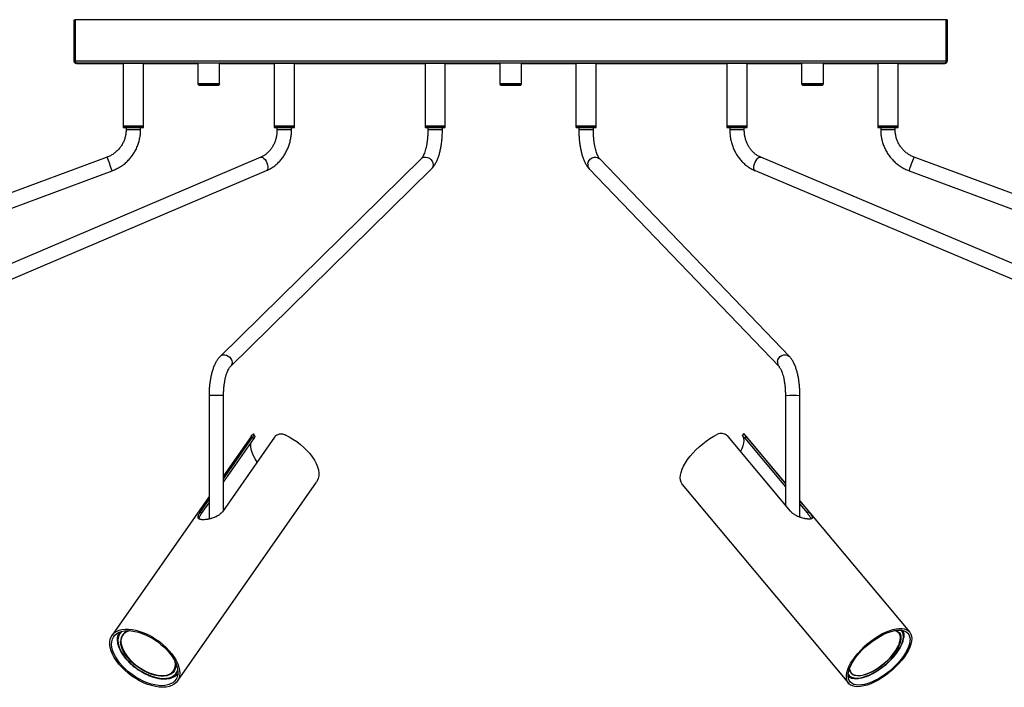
# Model space of a CAD drawing. Header units: millimetres. Extents: x 296 to 1084, y 372 to 670.
# Tile 3 of 9: x 615 to 751, y 395 to 486. Entities that reach past the tile are written whole.
import ezdxf

# ---------------------------------------------------------------- set-up
doc = ezdxf.new("R2010")
doc.units = ezdxf.units.MM

msp = doc.modelspace()

# ---------------------------------------------------------------- linework, layer by layer
at = {"color": 7, "linetype": 'Continuous', "lineweight": 25}
for p, q in [((622.9, 480.8), (622.9, 486.49)), ((622.9, 486.49), (623.06, 486.49)), ((622.9, 486.49), (622.9, 486.48)), ((622.9, 486.48), (622.9, 480.78)), ((623.06, 486.49), (623.06, 480.8)), ((623.06, 486.49), (623.06, 486.49)), ((623.06, 486.49), (623.06, 480.8)), ((743.06, 486.49), (623.06, 486.49)), ((743.06, 480.8), (743.06, 486.49)), ((743.22, 486.49), (743.06, 486.49)), ((743.22, 486.49), (743.22, 480.8)), ((623.06, 480.8), (622.9, 480.8)), ((622.9, 480.8), (622.9, 480.78)), ((623.06, 480.8), (623.06, 480.8)), ((623.06, 480.8), (623.06, 480.8)), ((743.06, 480.8), (623.06, 480.8)), ((742.92, 480.49), (623.21, 480.49)), ((623.21, 480.49), (623.21, 480.48)), ((623.21, 480.48), (629.66, 480.48)), ((629.66, 480.49), (629.66, 471.85)), ((632.46, 471.85), (632.46, 480.49)), ((632.46, 480.48), (639.96, 480.48)), ((639.96, 480.49), (639.96, 477.69)), ((642.96, 477.69), (642.96, 480.49)), ((642.96, 480.48), (650.46, 480.48)), ((650.46, 480.49), (650.46, 471.85)), ((653.26, 471.85), (653.26, 480.49)), ((653.26, 480.48), (671.26, 480.48)), ((671.26, 480.49), (671.26, 471.85)), ((674.06, 471.85), (674.06, 480.49)), ((674.06, 480.48), (681.56, 480.48)), ((681.56, 480.49), (681.56, 477.69)), ((684.56, 477.69), (684.56, 480.49)), ((684.56, 480.48), (692.06, 480.48)), ((692.06, 480.49), (692.06, 471.85)), ((694.86, 471.85), (694.86, 480.49)), ((694.86, 480.48), (712.86, 480.48)), ((712.86, 480.49), (712.86, 471.85)), ((715.66, 471.85), (715.66, 480.49)), ((715.66, 480.48), (723.16, 480.48)), ((723.16, 480.49), (723.16, 477.69)), ((726.16, 477.69), (726.16, 480.49)), ((726.16, 480.48), (733.66, 480.48)), ((733.66, 480.49), (733.66, 471.85)), ((736.46, 471.85), (736.46, 480.49)), ((736.46, 480.48), (742.91, 480.48)), ((742.91, 480.48), (742.92, 480.49)), ((743.06, 480.8), (743.22, 480.8)), ((743.2, 480.68), (743.21, 480.69)), ((629.66, 471.85), (629.66, 471.65)), ((630.06, 471.65), (630.06, 471.32)), ((632.06, 471.32), (632.06, 471.65)), ((632.46, 471.65), (632.46, 471.85)), ((650.46, 471.85), (650.46, 471.65)), ((650.86, 471.65), (650.86, 471.32)), ((652.86, 471.32), (652.86, 471.65)), ((653.26, 471.65), (653.26, 471.85)), ((671.26, 471.85), (671.26, 471.65)), ((671.66, 471.65), (671.66, 471.32)), ((673.66, 471.32), (673.66, 471.65)), ((674.06, 471.65), (674.06, 471.85)), ((692.06, 471.85), (692.06, 471.65)), ((692.46, 471.65), (692.46, 471.32)), ((694.46, 471.32), (694.46, 471.65)), ((694.86, 471.65), (694.86, 471.85)), ((712.86, 471.85), (712.86, 471.65)), ((713.26, 471.65), (713.26, 471.32)), ((715.26, 471.32), (715.26, 471.65)), ((715.66, 471.65), (715.66, 471.85)), ((733.66, 471.85), (733.66, 471.65)), ((734.06, 471.65), (734.06, 471.32)), ((736.06, 471.32), (736.06, 471.65)), ((736.46, 471.65), (736.46, 471.85)), ((627.45, 467.57), (493.97, 417.99)), ((648.63, 467.56), (558.41, 429.18)), ((670.73, 467.35), (643.02, 440.13)), ((721.49, 440.11), (695.34, 467.33)), ((808.62, 429.18), (717.52, 467.56)), ((872.15, 417.99), (738.67, 467.57)), ((494.67, 416.12), (628.15, 465.7)), ((559.2, 427.34), (649.41, 465.72)), ((644.42, 438.71), (672.13, 465.93)), ((693.9, 465.95), (720.05, 438.73)), ((716.74, 465.72), (807.85, 427.33)), ((737.97, 465.7), (871.45, 416.12)), ((641.5, 434.74), (641.5, 417.74)), ((643.5, 418.99), (643.5, 434.74)), ((720.93, 434.74), (720.93, 419.65)), ((722.93, 417.99), (722.93, 434.74)), ((650.51, 429.01), (643.33, 418.75)), ((647.29, 429.11), (643.5, 423.69)), ((643.5, 423.29), (647.5, 429.01)), ((647.29, 429.11), (647.46, 429.32)), ((647.65, 428.77), (647.5, 429.01)), ((647.82, 429.17), (647.67, 429.42)), ((721.62, 418.83), (713.03, 429.1)), ((715.19, 429.52), (715, 429.27)), ((720.93, 422.67), (715.2, 429.52)), ((715.5, 429.09), (715.32, 428.86)), ((715.32, 428.86), (720.93, 422.16)), ((715.5, 429.09), (720.93, 422.6)), ((643.5, 422.84), (647.65, 428.77)), ((637.14, 395.43), (656.3, 422.8)), ((706.71, 422.52), (729.62, 395.14)), ((641.5, 420.84), (628.13, 401.74)), ((640.32, 418.74), (641.5, 420.43)), ((640.46, 418.51), (641.5, 419.99)), ((738.06, 402.2), (722.93, 420.28)), ((722.93, 420.21), (724.09, 418.83)), ((722.93, 419.77), (723.91, 418.59)), ((640.32, 418.74), (640.46, 418.51)), ((724.09, 418.83), (723.91, 418.59)), ((629.7, 401.9), (629.6, 401.77)), ((629.74, 401.96), (629.7, 401.9)), ((736.03, 402.38), (735.98, 402.39)), ((736.54, 402.06), (736.43, 402.2)), ((636.61, 396.86), (636.71, 397)), ((729.84, 396.74), (729.87, 396.71)), ((729.87, 396.71), (729.98, 396.57))]:
    msp.add_line(p, q, dxfattribs=at)
at = {"color": 7, "linetype": 'Continuous', "lineweight": 25, "flags": 128}
for points in [[(642.96, 480.49), (642.94, 480.49), (642.85, 480.49), (642.7, 480.49), (642.49, 480.49), (642.23, 480.49), (641.94, 480.49), (641.62, 480.49), (641.3, 480.49), (640.98, 480.49), (640.69, 480.49), (640.43, 480.49), (640.22, 480.49), (640.07, 480.49), (639.98, 480.49), (639.96, 480.49)], [(684.56, 480.49), (684.54, 480.49), (684.45, 480.49), (684.3, 480.49), (684.09, 480.49), (683.83, 480.49), (683.54, 480.49), (683.22, 480.49), (682.9, 480.49), (682.58, 480.49), (682.29, 480.49), (682.03, 480.49), (681.82, 480.49), (681.67, 480.49), (681.58, 480.49), (681.56, 480.49)], [(726.16, 480.49), (726.14, 480.49), (726.05, 480.49), (725.9, 480.49), (725.69, 480.49), (725.43, 480.49), (725.14, 480.49), (724.82, 480.49), (724.5, 480.49), (724.18, 480.49), (723.89, 480.49), (723.63, 480.49), (723.42, 480.49), (723.27, 480.49), (723.18, 480.49), (723.16, 480.49)], [(640.3, 477.49), (640.42, 477.49), (640.63, 477.48), (640.88, 477.48), (641.16, 477.48), (641.46, 477.48)], [(681.9, 477.49), (682.02, 477.49), (682.23, 477.48), (682.48, 477.48), (682.76, 477.48), (683.06, 477.48)], [(723.5, 477.49), (723.62, 477.49), (723.83, 477.48), (724.08, 477.48), (724.36, 477.48), (724.66, 477.48)], [(630.06, 471.64), (629.97, 471.64), (629.8, 471.64), (629.7, 471.65), (629.66, 471.65), (629.7, 471.65), (629.8, 471.65), (629.97, 471.65), (630.19, 471.65), (630.45, 471.65), (630.75, 471.65), (631.06, 471.65), (631.37, 471.65), (631.67, 471.65), (631.93, 471.65), (632.16, 471.65), (632.32, 471.65), (632.43, 471.65), (632.46, 471.65), (632.43, 471.65), (632.32, 471.64), (632.16, 471.64), (632.06, 471.64)], [(650.86, 471.64), (650.71, 471.64), (650.56, 471.65), (650.48, 471.65), (650.46, 471.65), (650.52, 471.65), (650.64, 471.65), (650.82, 471.65), (651.06, 471.65), (651.33, 471.65), (651.64, 471.65), (651.95, 471.65), (652.26, 471.65), (652.55, 471.65), (652.8, 471.65), (653.01, 471.65), (653.16, 471.65), (653.24, 471.65), (653.26, 471.65), (653.2, 471.65), (653.08, 471.64), (652.9, 471.64), (652.86, 471.64)], [(671.36, 471.65), (671.28, 471.65), (671.26, 471.65), (671.32, 471.65), (671.44, 471.65), (671.62, 471.65), (671.86, 471.65), (672.13, 471.65), (672.44, 471.65), (672.75, 471.65), (673.06, 471.65), (673.35, 471.65), (673.6, 471.65), (673.81, 471.65), (673.96, 471.65), (674.04, 471.65), (674.06, 471.65), (674, 471.65), (673.88, 471.64), (673.7, 471.64), (673.66, 471.64)], [(671.66, 471.64), (671.51, 471.64), (671.36, 471.65)], [(692.06, 471.85), (692.07, 471.85), (692.15, 471.85)], [(692.46, 471.64), (692.44, 471.64), (692.26, 471.64), (692.13, 471.65), (692.07, 471.65), (692.07, 471.65), (692.15, 471.65)], [(692.15, 471.85), (692.3, 471.85), (692.5, 471.85), (692.75, 471.85), (693.04, 471.85), (693.34, 471.85), (693.66, 471.85), (693.96, 471.85), (694.24, 471.85), (694.48, 471.85), (694.67, 471.85), (694.79, 471.85), (694.86, 471.85), (694.86, 471.85)], [(692.15, 471.65), (692.3, 471.65), (692.5, 471.65), (692.75, 471.65), (693.04, 471.65), (693.34, 471.65), (693.66, 471.65), (693.96, 471.65), (694.24, 471.65), (694.48, 471.65), (694.67, 471.65), (694.79, 471.65), (694.86, 471.65), (694.85, 471.65), (694.77, 471.65), (694.63, 471.64), (694.46, 471.64)], [(692.46, 471.65), (692.47, 471.65), (692.53, 471.65)], [(713.26, 471.64), (713.21, 471.64), (713.03, 471.64), (712.91, 471.65), (712.86, 471.65), (712.88, 471.65), (712.97, 471.65), (713.13, 471.65), (713.34, 471.65), (713.6, 471.65)], [(713.6, 471.65), (713.89, 471.65), (714.2, 471.65), (714.51, 471.65), (714.81, 471.65), (715.08, 471.65), (715.32, 471.65), (715.49, 471.65), (715.61, 471.65), (715.66, 471.65), (715.64, 471.65), (715.55, 471.64), (715.39, 471.64), (715.26, 471.64)], [(734.06, 471.64), (733.97, 471.64), (733.8, 471.64), (733.7, 471.65), (733.66, 471.65), (733.7, 471.65), (733.8, 471.65), (733.97, 471.65), (734.19, 471.65), (734.45, 471.65), (734.75, 471.65), (735.06, 471.65)], [(735.06, 471.65), (735.37, 471.65), (735.67, 471.65), (735.93, 471.65), (736.16, 471.65), (736.32, 471.65), (736.43, 471.65), (736.46, 471.65), (736.43, 471.65), (736.32, 471.64), (736.16, 471.64), (736.06, 471.64)], [(651.98, 429.32), (652.52, 429.05), (653.06, 428.74), (653.58, 428.4), (654.08, 428.02), (654.55, 427.61), (654.98, 427.19), (655.38, 426.75), (655.72, 426.29), (656.01, 425.84), (656.25, 425.38), (656.44, 424.93), (656.56, 424.5), (656.62, 424.08), (656.61, 423.69), (656.55, 423.33), (656.42, 423), (656.3, 422.8)], [(706.71, 422.52), (706.68, 422.55), (706.54, 422.8), (706.45, 423.09), (706.42, 423.42), (706.45, 423.78), (706.54, 424.17), (706.68, 424.59), (706.88, 425.02), (707.14, 425.47), (707.44, 425.92), (707.78, 426.38), (708.17, 426.83), (708.6, 427.27), (709.05, 427.7), (709.53, 428.1), (710.02, 428.48), (710.53, 428.83), (711.05, 429.14), (711.56, 429.41)], [(715.07, 429.14), (715.16, 428.86), (715.19, 428.54), (715.17, 428.19), (715.08, 427.81), (714.94, 427.41), (714.76, 427.02)], [(648.12, 425.59), (647.84, 426.01), (647.6, 426.46), (647.42, 426.89), (647.3, 427.32), (647.24, 427.72), (647.24, 428.11), (647.25, 428.21)], [(635.11, 394.58), (634.62, 394.6), (634.11, 394.68), (633.58, 394.81), (633.03, 394.98), (632.48, 395.21), (631.93, 395.48), (631.39, 395.79), (630.87, 396.13), (630.37, 396.51), (629.9, 396.92), (629.46, 397.34), (629.07, 397.78), (628.72, 398.24), (628.42, 398.7), (628.18, 399.15), (628, 399.6), (627.87, 400.04), (627.81, 400.45), (627.82, 400.85), (627.88, 401.21), (628.01, 401.54), (628.19, 401.83), (628.44, 402.08), (628.74, 402.28), (629.09, 402.43), (629.49, 402.54), (629.92, 402.59), (630.4, 402.59), (630.9, 402.54), (631.42, 402.44), (631.97, 402.28), (632.51, 402.08), (633.07, 401.83), (633.61, 401.55), (634.14, 401.22), (634.66, 400.86), (635.14, 400.46), (635.6, 400.05), (636.01, 399.61), (636.38, 399.16), (636.71, 398.71), (636.98, 398.25), (637.19, 397.8), (637.34, 397.35), (637.43, 396.93), (637.46, 396.52), (637.43, 396.14), (637.33, 395.8), (637.18, 395.49), (636.96, 395.22), (636.69, 394.99), (636.36, 394.81), (635.99, 394.68), (635.57, 394.6), (635.11, 394.58)], [(634.98, 394.79), (634.51, 394.82), (634.01, 394.9), (633.5, 395.02), (632.97, 395.2), (632.44, 395.42), (631.91, 395.68), (631.39, 395.98), (630.89, 396.32), (630.41, 396.69), (629.97, 397.08), (629.55, 397.49), (629.18, 397.92), (628.86, 398.36), (628.59, 398.8), (628.37, 399.24), (628.21, 399.67), (628.11, 400.08), (628.07, 400.48), (628.09, 400.85), (628.18, 401.18), (628.32, 401.49), (628.52, 401.75), (628.78, 401.97), (629.09, 402.15), (629.45, 402.27), (629.85, 402.35), (630.29, 402.38), (630.76, 402.35), (631.26, 402.28), (631.77, 402.15), (632.3, 401.98), (632.83, 401.76), (633.36, 401.49), (633.88, 401.19), (634.38, 400.86), (634.86, 400.49), (635.3, 400.09), (635.72, 399.68), (636.09, 399.25), (636.41, 398.81), (636.68, 398.37), (636.9, 397.93), (637.06, 397.5), (637.16, 397.09), (637.2, 396.7), (637.18, 396.33), (637.09, 395.99), (636.95, 395.69), (636.75, 395.42), (636.49, 395.2), (636.18, 395.03), (635.82, 394.9), (635.42, 394.82), (634.98, 394.79)], [(630.58, 402.37), (630.58, 402.37), (630.24, 402.26), (629.96, 402.11), (629.72, 401.91), (629.54, 401.67), (629.42, 401.39), (629.36, 401.07), (629.36, 400.73), (629.42, 400.36), (629.55, 399.98), (629.73, 399.58), (629.96, 399.18), (630.25, 398.79), (630.59, 398.4), (630.96, 398.02), (631.38, 397.67), (631.82, 397.35), (632.28, 397.05), (632.75, 396.8), (633.23, 396.58), (633.71, 396.41), (634.18, 396.29), (634.63, 396.22), (635.06, 396.19), (635.45, 396.22), (635.81, 396.3), (636.12, 396.43), (636.38, 396.61), (636.59, 396.83), (636.74, 397.09), (636.83, 397.39), (636.86, 397.72), (636.86, 397.72)], [(730.88, 394.66), (730.51, 394.68), (730.18, 394.76), (729.91, 394.89), (729.68, 395.07), (729.51, 395.3), (729.39, 395.57), (729.33, 395.88), (729.34, 396.22), (729.4, 396.6), (729.51, 397.01), (729.69, 397.43), (729.92, 397.88), (730.2, 398.33), (730.52, 398.79), (730.89, 399.24), (731.3, 399.69), (731.74, 400.13), (732.21, 400.54), (732.7, 400.94), (733.21, 401.3), (733.72, 401.63), (734.23, 401.92), (734.74, 402.16), (735.24, 402.36), (735.72, 402.52), (736.18, 402.62), (736.6, 402.67), (736.99, 402.67), (737.33, 402.62), (737.64, 402.51), (737.89, 402.36), (738.09, 402.16), (738.23, 401.91), (738.32, 401.62), (738.35, 401.29), (738.31, 400.93), (738.23, 400.53), (738.08, 400.12), (737.88, 399.68), (737.62, 399.23), (737.32, 398.78), (736.97, 398.32), (736.58, 397.87), (736.16, 397.42), (735.7, 397), (735.22, 396.59), (734.72, 396.21), (734.21, 395.87), (733.7, 395.56), (733.18, 395.29), (732.68, 395.07), (732.19, 394.89), (731.72, 394.76), (731.28, 394.68), (730.88, 394.66)], [(731.04, 394.88), (730.68, 394.9), (730.37, 394.98), (730.11, 395.11), (729.89, 395.28), (729.73, 395.5), (729.63, 395.77), (729.58, 396.07), (729.59, 396.41), (729.65, 396.78), (729.78, 397.17), (729.95, 397.59), (730.19, 398.01), (730.47, 398.45), (730.79, 398.89), (731.16, 399.33), (731.56, 399.76), (731.99, 400.17), (732.45, 400.57), (732.93, 400.94), (733.42, 401.27), (733.92, 401.58), (734.41, 401.84), (734.9, 402.06), (735.37, 402.23), (735.82, 402.36), (736.24, 402.43), (736.64, 402.46), (736.99, 402.43), (737.3, 402.36), (737.57, 402.23), (737.78, 402.05), (737.94, 401.83), (738.05, 401.57), (738.1, 401.27), (738.09, 400.93), (738.02, 400.56), (737.9, 400.16), (737.72, 399.75), (737.49, 399.32), (737.21, 398.88), (736.88, 398.44), (736.52, 398), (736.11, 397.58), (735.68, 397.16), (735.22, 396.77), (734.74, 396.4), (734.25, 396.06), (733.76, 395.76), (733.26, 395.5), (732.78, 395.28), (732.31, 395.1), (731.85, 394.98), (731.43, 394.9), (731.04, 394.88)], [(729.76, 397.13), (729.77, 397.08), (729.83, 396.82), (729.95, 396.61), (730.13, 396.43), (730.36, 396.3), (730.64, 396.23), (730.95, 396.2), (731.31, 396.22), (731.7, 396.3), (732.11, 396.43), (732.55, 396.6), (732.99, 396.81), (733.44, 397.07), (733.89, 397.37), (734.32, 397.7), (734.74, 398.05), (735.14, 398.42), (735.5, 398.81), (735.83, 399.21), (736.11, 399.61), (736.35, 400.01), (736.54, 400.39), (736.67, 400.75), (736.75, 401.1), (736.77, 401.41), (736.73, 401.69), (736.63, 401.93), (736.48, 402.12), (736.28, 402.28), (736.03, 402.38), (736.03, 402.38)], [(736.09, 402.41), (736.24, 402.36), (736.47, 402.23), (736.65, 402.06), (736.78, 401.84), (736.84, 401.57), (736.85, 401.27), (736.8, 400.94), (736.7, 400.58), (736.53, 400.2), (736.32, 399.8), (736.05, 399.4), (735.74, 399), (735.39, 398.6), (735.01, 398.21), (734.59, 397.84), (734.16, 397.49), (733.71, 397.18), (733.26, 396.89), (732.8, 396.65), (732.36, 396.46), (731.93, 396.3), (731.52, 396.2), (731.14, 396.15), (730.8, 396.15), (730.5, 396.21), (730.5, 396.21)], [(736.43, 402.2), (736.37, 402.26), (736.26, 402.36)], [(636.89, 397.96), (636.9, 397.82), (636.91, 397.48), (636.84, 397.16), (636.72, 396.87), (636.54, 396.63), (636.3, 396.43), (636.01, 396.27), (635.67, 396.16), (635.29, 396.11), (634.87, 396.1), (634.43, 396.15), (633.96, 396.25), (633.48, 396.4), (632.99, 396.59), (632.51, 396.83), (632.03, 397.11), (631.57, 397.43), (631.14, 397.77), (630.74, 398.14), (630.38, 398.53), (630.06, 398.93), (629.79, 399.33), (629.58, 399.74), (629.43, 400.13), (629.33, 400.51), (629.3, 400.87), (629.3, 400.87)], [(636.86, 397.72), (636.83, 398.08), (636.83, 398.09)], [(636.71, 397), (636.84, 397.23), (636.9, 397.4)]]:
    msp.add_lwpolyline(points, dxfattribs=at)
at = {"color": 8, "linetype": 'Continuous', "lineweight": 25, "flags": 128}
for points in [[(639.96, 477.69), (639.98, 477.69), (640.07, 477.69), (640.22, 477.69), (640.43, 477.69), (640.69, 477.69), (640.98, 477.69), (641.3, 477.69), (641.62, 477.69), (641.94, 477.69), (642.23, 477.69), (642.49, 477.69), (642.7, 477.69), (642.85, 477.69), (642.94, 477.69), (642.96, 477.69)], [(681.56, 477.69), (681.58, 477.69), (681.67, 477.69), (681.82, 477.69), (682.03, 477.69), (682.29, 477.69), (682.58, 477.69), (682.9, 477.69), (683.22, 477.69), (683.54, 477.69), (683.83, 477.69), (684.09, 477.69), (684.3, 477.69), (684.45, 477.69), (684.54, 477.69), (684.56, 477.69)], [(723.16, 477.69), (723.18, 477.69), (723.27, 477.69), (723.42, 477.69), (723.63, 477.69), (723.89, 477.69), (724.18, 477.69), (724.5, 477.69), (724.82, 477.69), (725.14, 477.69), (725.43, 477.69), (725.69, 477.69), (725.9, 477.69), (726.05, 477.69), (726.14, 477.69), (726.16, 477.69)], [(641.46, 477.48), (641.76, 477.48), (641.95, 477.48)], [(642.68, 477.49), (642.74, 477.49), (642.76, 477.49)], [(683.06, 477.48), (683.36, 477.48), (683.55, 477.48)], [(684.28, 477.49), (684.34, 477.49), (684.36, 477.49)], [(724.66, 477.48), (724.96, 477.48), (725.15, 477.48)], [(725.88, 477.49), (725.94, 477.49), (725.96, 477.49)], [(692.46, 471.32), (692.47, 471.32), (692.53, 471.32)], [(648.63, 467.56), (648.75, 467.57), (648.9, 467.52), (649.05, 467.4), (649.21, 467.23), (649.35, 467.01), (649.46, 466.77), (649.55, 466.51), (649.59, 466.26), (649.59, 466.05), (649.55, 465.87), (649.47, 465.75), (649.41, 465.72)], [(670.73, 467.35), (670.89, 467.47), (671.12, 467.56), (671.36, 467.57), (671.62, 467.52), (671.86, 467.41), (672.07, 467.23), (672.23, 467.01), (672.33, 466.77), (672.37, 466.51), (672.33, 466.27), (672.23, 466.05), (672.13, 465.93)], [(693.69, 466.64), (693.75, 466.89), (693.89, 467.13), (694.07, 467.32), (694.3, 467.47), (694.55, 467.56), (694.81, 467.57), (695.05, 467.52), (695.26, 467.4), (695.34, 467.33)], [(716.66, 466.64), (716.76, 466.89), (716.88, 467.13), (717.03, 467.32), (717.18, 467.47), (717.33, 467.56), (717.47, 467.57), (717.52, 467.56)], [(738.32, 466.64), (738.41, 466.89), (738.5, 467.12), (738.58, 467.32), (738.63, 467.47), (738.66, 467.55), (738.67, 467.57)], [(716.74, 465.72), (716.73, 465.72), (716.64, 465.81), (716.58, 465.95), (716.57, 466.15), (716.59, 466.39), (716.66, 466.64)], [(737.97, 465.7), (737.98, 465.72), (738.01, 465.8), (738.07, 465.95), (738.14, 466.15), (738.23, 466.38), (738.32, 466.64)], [(643.02, 440.13), (643.18, 440.25), (643.41, 440.34), (643.66, 440.35), (643.91, 440.3), (644.15, 440.19), (644.36, 440.01), (644.52, 439.79), (644.62, 439.55), (644.66, 439.29), (644.63, 439.05), (644.53, 438.83), (644.42, 438.71)], [(719.83, 439.42), (719.9, 439.67), (720.03, 439.91), (720.22, 440.11), (720.45, 440.25), (720.7, 440.34), (720.96, 440.36), (721.2, 440.3), (721.41, 440.19), (721.49, 440.11)], [(720.93, 434.74), (720.93, 434.74), (720.99, 434.74)], [(730.23, 395.91), (730.54, 395.85), (730.9, 395.85), (731.3, 395.9), (731.72, 396), (732.17, 396.15), (732.64, 396.34), (733.12, 396.59), (733.6, 396.87), (734.07, 397.19), (734.53, 397.55), (734.98, 397.93), (735.4, 398.33), (735.79, 398.74), (736.14, 399.17), (736.44, 399.59), (736.7, 400.01), (736.91, 400.43), (737.06, 400.82), (737.16, 401.19), (737.2, 401.53), (737.17, 401.84), (737.09, 402.11), (736.96, 402.34), (736.85, 402.45)], [(628.94, 401.03), (628.97, 400.65), (629.07, 400.25), (629.22, 399.83), (629.44, 399.41), (629.71, 398.98), (630.03, 398.56), (630.4, 398.15), (630.81, 397.75), (631.26, 397.38), (631.73, 397.04), (632.22, 396.73), (632.73, 396.46), (633.24, 396.23), (633.75, 396.05), (634.26, 395.91), (634.74, 395.83), (635.2, 395.8), (635.63, 395.82), (636.02, 395.89), (636.36, 396.02), (636.66, 396.19), (636.9, 396.41), (637.08, 396.67), (637.19, 396.91)]]:
    msp.add_lwpolyline(points, dxfattribs=at)
at = {"color": 7, "linetype": 'Continuous', "lineweight": 25}
for centre, radius, start, end in [((631.06, -4.65), 485.13, 89.8346, 90.1653), ((651.86, -4.65), 485.13, 89.8346, 90.1653), ((672.66, -4.65), 485.13, 89.8346, 90.1653), ((693.46, -4.65), 485.13, 89.8346, 90.1653), ((714.26, -4.65), 485.13, 89.8346, 90.1653), ((735.06, -4.65), 485.13, 89.8346, 90.1653), ((641.46, 39.82), 437.67, 89.8294, 90.1698), ((683.06, 39.82), 437.67, 89.8294, 90.1698), ((724.66, 39.82), 437.67, 89.8294, 90.1698), ((631.06, -13.16), 485, 89.8346, 90.1654), ((631.06, -12.39), 484.24, 89.8343, 90.1657), ((631.06, 141.09), 330.55, 89.8267, 90.1733), ((651.86, -12.19), 484.04, 89.8343, 90.1657), ((651.86, -12.39), 484.24, 89.8343, 90.1657), ((651.86, 140.56), 331.09, 89.8269, 90.1731), ((672.66, -12.22), 484.07, 89.8343, 90.1657), ((672.66, -12.39), 484.24, 89.8343, 90.1657), ((672.66, 107.38), 364.27, 89.8427, 90.1573), ((693.46, -12.39), 484.24, 89.8343, 90.1657), ((693.42, 96.23), 375.41, 89.841, 90.1362), ((713.48, 333.58), 138.27, 89.9512, 90.2562), ((714.26, -12.39), 484.24, 89.8343, 90.1657), ((713.69, 379.36), 92.29, 89.9405, 90.2669), ((714.32, -0.2), 472.05, 89.8378, 90.0883), ((714.3, 117.32), 354.33, 89.8438, 90.0822), ((734.66, 195.71), 276.14, 89.9166, 90.2072), ((735.06, -12.39), 484.24, 89.8343, 90.1657), ((734.8, 250.29), 221.36, 89.9324, 90.1914), ((735.46, 196.21), 275.64, 89.7926, 90.0835), ((735.32, 250.64), 221.01, 89.8085, 90.0676), ((630.8, 400.89), 1.5, 98.0157, 180.4488), ((730.73, 397.16), 0.98, 182.9603, 256.0526)]:
    msp.add_arc(centre, radius, start, end, dxfattribs=at)
at = {"color": 8, "linetype": 'Continuous', "lineweight": 25}
for centre, radius, start, end in [((640.3, 492.75), 15.26, 269.4739, 269.9967), ((681.9, 492.75), 15.26, 269.4739, 269.9967), ((723.5, 492.75), 15.26, 269.4739, 269.9967), ((631.06, 140.79), 330.53, 89.8266, 90.1733), ((651.86, 140.03), 331.29, 89.827, 90.1729), ((672.66, 106.92), 364.4, 89.8427, 90.1572), ((693.42, 95.56), 375.76, 89.8411, 90.1361), ((713.69, 379.03), 92.3, 89.9405, 90.2669), ((714.3, 116.6), 354.72, 89.844, 90.0821), ((734.8, 249.77), 221.55, 89.9325, 90.1912), ((735.32, 250.47), 220.86, 89.8084, 90.0677), ((184.58, 302.01), 472.81, 20.2552, 20.4976), ((694.5, 466.51), 0.824, 171.0023, 223.2198), ((720.65, 439.29), 0.824, 171.0026, 223.2024), ((642.5, 70.47), 364.27, 89.8427, 90.1573), ((721.89, 59.32), 375.41, 89.841, 90.1362), ((630.49, 401.09), 1.56, 129.6325, 182.2254), ((730.48, 396.96), 1.08, 213.3224, 256.3129)]:
    msp.add_arc(centre, radius, start, end, dxfattribs=at)
at = {"color": 7, "linetype": 'Continuous', "lineweight": 25}
for points, knots in [([(622.9, 480.8), (622.91, 480.77), (622.92, 480.69), (622.97, 480.6), (623.06, 480.53), (623.14, 480.5), (623.2, 480.5), (623.21, 480.49)], [0, 0, 0, 0, 0.224501, 0.449036, 0.673571, 0.898106, 1, 1, 1, 1]), ([(623.21, 480.48), (623.17, 480.48), (623.1, 480.49), (623, 480.55), (622.93, 480.63), (622.9, 480.72), (622.9, 480.77), (622.9, 480.78)], [0, 0, 0, 0, 0.2245013, 0.4490361, 0.673571, 0.8981058, 1, 1, 1, 1]), ([(623.21, 480.49), (623.21, 480.5), (623.2, 480.5), (623.18, 480.51), (623.16, 480.54), (623.15, 480.57), (623.13, 480.61), (623.11, 480.65), (623.1, 480.7), (623.08, 480.74), (623.07, 480.78), (623.07, 480.79), (623.06, 480.8)], [0, 0, 0, 0, 0.110679, 0.224566, 0.335261, 0.449165, 0.55986, 0.673765, 0.78446, 0.898365, 0.949034, 1, 1, 1, 1]), ([(623.06, 480.8), (623.07, 480.78), (623.07, 480.75), (623.08, 480.73), (623.09, 480.73)], [0, 0, 0, 0, 0.789432, 1, 1, 1, 1]), ([(743.2, 480.68), (743.18, 480.64), (743.15, 480.58), (743.06, 480.51), (742.98, 480.48), (742.93, 480.48), (742.91, 480.48)], [0, 0, 0, 0, 0.286359, 0.57719, 0.868021, 1, 1, 1, 1]), ([(743.06, 480.8), (743.06, 480.78), (743.05, 480.75), (743.03, 480.7), (743.02, 480.65), (743, 480.6), (742.98, 480.56), (742.97, 480.53), (742.95, 480.51), (742.94, 480.5), (742.92, 480.5), (742.92, 480.49), (742.92, 480.49)], [0, 0, 0, 0, 0.110679, 0.224566, 0.335261, 0.449165, 0.55986, 0.673765, 0.78446, 0.898365, 0.949034, 1, 1, 1, 1]), ([(742.92, 480.49), (742.95, 480.5), (743.03, 480.51), (743.12, 480.56), (743.19, 480.65), (743.22, 480.73), (743.22, 480.79), (743.22, 480.8)], [0, 0, 0, 0, 0.2245013, 0.4490361, 0.673571, 0.8981058, 1, 1, 1, 1]), ([(639.96, 477.69), (639.96, 477.69), (639.96, 477.66), (639.97, 477.61), (640, 477.56), (640.04, 477.53), (640.07, 477.51), (640.1, 477.49), (640.13, 477.49), (640.14, 477.49), (640.15, 477.49), (640.15, 477.49), (640.16, 477.49), (640.16, 477.49), (640.18, 477.49), (640.21, 477.49), (640.28, 477.49), (640.31, 477.49)], [0, 0, 0, 0, 0.0055566, 0.0882606, 0.1532149, 0.2074775, 0.2532171, 0.2905289, 0.3185846, 0.3326426, 0.341453, 0.3501358, 0.3636615, 0.3934775, 0.5085795, 0.8150931, 1, 1, 1, 1]), ([(641.46, 477.48), (641.51, 477.48), (641.66, 477.48), (641.9, 477.48), (642.16, 477.48), (642.38, 477.48), (642.56, 477.49), (642.69, 477.49), (642.75, 477.49), (642.76, 477.49), (642.77, 477.49), (642.77, 477.49), (642.78, 477.49), (642.8, 477.49), (642.83, 477.5), (642.87, 477.51), (642.91, 477.55), (642.95, 477.61), (642.97, 477.66), (642.96, 477.69), (642.96, 477.69)], [0, 0, 0, 0, 0.064421, 0.187541, 0.310844, 0.434155, 0.557482, 0.680851, 0.804397, 0.848011, 0.861526, 0.866615, 0.87053, 0.875373, 0.889965, 0.910757, 0.935901, 0.964581, 0.99543, 1, 1, 1, 1]), ([(681.56, 477.69), (681.56, 477.69), (681.56, 477.66), (681.57, 477.61), (681.6, 477.56), (681.64, 477.53), (681.67, 477.51), (681.7, 477.49), (681.73, 477.49), (681.74, 477.49), (681.75, 477.49), (681.75, 477.49), (681.76, 477.49), (681.76, 477.49), (681.78, 477.49), (681.81, 477.49), (681.88, 477.49), (681.91, 477.49)], [0, 0, 0, 0, 0.005557, 0.088261, 0.153215, 0.207477, 0.253217, 0.290529, 0.318585, 0.332643, 0.341453, 0.350136, 0.363662, 0.393478, 0.508579, 0.815093, 1, 1, 1, 1]), ([(683.06, 477.48), (683.11, 477.48), (683.26, 477.48), (683.5, 477.48), (683.76, 477.48), (683.98, 477.48), (684.16, 477.49), (684.29, 477.49), (684.35, 477.49), (684.36, 477.49), (684.37, 477.49), (684.37, 477.49), (684.38, 477.49), (684.4, 477.49), (684.43, 477.5), (684.47, 477.51), (684.51, 477.55), (684.55, 477.61), (684.56, 477.66), (684.56, 477.69), (684.56, 477.69)], [0, 0, 0, 0, 0.064421, 0.187541, 0.310844, 0.434155, 0.557482, 0.680851, 0.804397, 0.848011, 0.861526, 0.866615, 0.87053, 0.875373, 0.889965, 0.910757, 0.935901, 0.964581, 0.99543, 1, 1, 1, 1]), ([(723.16, 477.69), (723.16, 477.69), (723.16, 477.66), (723.17, 477.61), (723.2, 477.56), (723.24, 477.53), (723.27, 477.51), (723.3, 477.49), (723.33, 477.49), (723.34, 477.49), (723.35, 477.49), (723.35, 477.49), (723.36, 477.49), (723.36, 477.49), (723.38, 477.49), (723.41, 477.49), (723.48, 477.49), (723.51, 477.49)], [0, 0, 0, 0, 0.005557, 0.088261, 0.153215, 0.207477, 0.253217, 0.290529, 0.318585, 0.332643, 0.341453, 0.350136, 0.363662, 0.393478, 0.508579, 0.815093, 1, 1, 1, 1]), ([(724.66, 477.48), (724.71, 477.48), (724.86, 477.48), (725.1, 477.48), (725.36, 477.48), (725.58, 477.48), (725.76, 477.49), (725.89, 477.49), (725.95, 477.49), (725.96, 477.49), (725.97, 477.49), (725.97, 477.49), (725.98, 477.49), (726, 477.49), (726.03, 477.5), (726.07, 477.51), (726.11, 477.55), (726.15, 477.61), (726.16, 477.66), (726.16, 477.69), (726.16, 477.69)], [0, 0, 0, 0, 0.064421, 0.187541, 0.310844, 0.434155, 0.557482, 0.680851, 0.804397, 0.848011, 0.861526, 0.866615, 0.87053, 0.875373, 0.889965, 0.910757, 0.935901, 0.964581, 0.99543, 1, 1, 1, 1]), ([(630.06, 471.32), (630.06, 471.24), (630.06, 471), (630, 470.59), (629.88, 470.1), (629.7, 469.63), (629.45, 469.19), (629.16, 468.78), (628.82, 468.41), (628.43, 468.09), (628.01, 467.82), (627.68, 467.66), (627.49, 467.59), (627.45, 467.57)], [0, 0, 0, 0, 0.048623, 0.152054, 0.255539, 0.359023, 0.462507, 0.565992, 0.669476, 0.77296, 0.876445, 0.974516, 1, 1, 1, 1]), ([(628.15, 465.7), (628.26, 465.74), (628.56, 465.86), (629.03, 466.1), (629.55, 466.43), (630.04, 466.81), (630.48, 467.25), (630.87, 467.72), (631.22, 468.23), (631.51, 468.78), (631.74, 469.35), (631.91, 469.94), (632.02, 470.55), (632.06, 471.01), (632.06, 471.27), (632.06, 471.32)], [0, 0, 0, 0, 0.048613, 0.133067, 0.217545, 0.302023, 0.386501, 0.470979, 0.555457, 0.639935, 0.724413, 0.808891, 0.893369, 0.977847, 1, 1, 1, 1]), ([(650.86, 471.32), (650.86, 471.24), (650.86, 470.99), (650.81, 470.58), (650.71, 470.1), (650.56, 469.64), (650.36, 469.2), (650.12, 468.8), (649.84, 468.44), (649.52, 468.12), (649.18, 467.85), (648.87, 467.67), (648.69, 467.58), (648.63, 467.56)], [0, 0, 0, 0, 0.048998, 0.148885, 0.248776, 0.348658, 0.448583, 0.548628, 0.648905, 0.749565, 0.850799, 0.952823, 1, 1, 1, 1]), ([(649.41, 465.72), (649.51, 465.76), (649.78, 465.88), (650.2, 466.13), (650.66, 466.46), (651.09, 466.85), (651.48, 467.29), (651.83, 467.76), (652.13, 468.28), (652.39, 468.83), (652.59, 469.4), (652.74, 470), (652.83, 470.6), (652.86, 471.04), (652.86, 471.28), (652.86, 471.32)], [0, 0, 0, 0, 0.049243, 0.133413, 0.21775, 0.302359, 0.387246, 0.472392, 0.557771, 0.643346, 0.729084, 0.81495, 0.900916, 0.982514, 1, 1, 1, 1]), ([(671.66, 471.32), (671.66, 471.23), (671.66, 470.97), (671.64, 470.53), (671.59, 470.02), (671.53, 469.54), (671.45, 469.09), (671.35, 468.67), (671.23, 468.3), (671.11, 467.98), (670.99, 467.72), (670.87, 467.52), (670.79, 467.41), (670.75, 467.37), (670.73, 467.35)], [0, 0, 0, 0, 0.049437, 0.143945, 0.238282, 0.332188, 0.425427, 0.517718, 0.60873, 0.698073, 0.785325, 0.870105, 0.952252, 1, 1, 1, 1]), ([(672.13, 465.93), (672.19, 465.98), (672.34, 466.14), (672.55, 466.43), (672.78, 466.82), (672.98, 467.26), (673.16, 467.74), (673.31, 468.26), (673.43, 468.8), (673.53, 469.37), (673.6, 469.95), (673.64, 470.55), (673.66, 471.01), (673.66, 471.26), (673.66, 471.32)], [0, 0, 0, 0, 0.051778, 0.140752, 0.233851, 0.329859, 0.425177, 0.519034, 0.611548, 0.703027, 0.793767, 0.884014, 0.973972, 1, 1, 1, 1]), ([(692.46, 471.32), (692.46, 471.22), (692.46, 470.91), (692.49, 470.41), (692.53, 469.82), (692.61, 469.25), (692.7, 468.69), (692.82, 468.16), (692.96, 467.66), (693.13, 467.19), (693.33, 466.75), (693.56, 466.37), (693.75, 466.1), (693.87, 465.98), (693.9, 465.95)], [0, 0, 0, 0, 0.047471, 0.137428, 0.227549, 0.317979, 0.408921, 0.500627, 0.59343, 0.687762, 0.784164, 0.883095, 0.971315, 1, 1, 1, 1]), ([(695.34, 467.33), (695.33, 467.35), (695.29, 467.38), (695.22, 467.49), (695.11, 467.67), (695, 467.91), (694.89, 468.2), (694.79, 468.55), (694.69, 468.95), (694.61, 469.39), (694.54, 469.86), (694.49, 470.36), (694.47, 470.85), (694.46, 471.17), (694.46, 471.32)], [0, 0, 0, 0, 0.047482, 0.124149, 0.202986, 0.284976, 0.369998, 0.45763, 0.547362, 0.638713, 0.731266, 0.824676, 0.91866, 1, 1, 1, 1]), ([(713.26, 471.32), (713.26, 471.21), (713.27, 470.88), (713.32, 470.36), (713.44, 469.75), (713.61, 469.16), (713.84, 468.59), (714.12, 468.05), (714.45, 467.55), (714.82, 467.09), (715.24, 466.67), (715.69, 466.3), (716.16, 465.99), (716.52, 465.81), (716.71, 465.73), (716.74, 465.72)], [0, 0, 0, 0, 0.048224, 0.134236, 0.220299, 0.306367, 0.392416, 0.478418, 0.564335, 0.650124, 0.735741, 0.82114, 0.906283, 0.986237, 1, 1, 1, 1]), ([(717.52, 467.56), (717.46, 467.59), (717.26, 467.67), (716.95, 467.86), (716.6, 468.14), (716.27, 468.46), (715.99, 468.84), (715.75, 469.25), (715.55, 469.69), (715.4, 470.16), (715.3, 470.65), (715.26, 471.04), (715.26, 471.26), (715.26, 471.32)], [0, 0, 0, 0, 0.048132, 0.15233, 0.255854, 0.358496, 0.460405, 0.561749, 0.662677, 0.763309, 0.863736, 0.964019, 1, 1, 1, 1]), ([(734.06, 471.32), (734.06, 471.2), (734.07, 470.88), (734.13, 470.35), (734.26, 469.75), (734.45, 469.17), (734.7, 468.6), (735.01, 468.07), (735.37, 467.57), (735.78, 467.11), (736.23, 466.69), (736.73, 466.32), (737.26, 466.01), (737.68, 465.81), (737.92, 465.72), (737.97, 465.7)], [0, 0, 0, 0, 0.048613, 0.133067, 0.217545, 0.302023, 0.386501, 0.470979, 0.555457, 0.639935, 0.724413, 0.808891, 0.893369, 0.977847, 1, 1, 1, 1]), ([(738.67, 467.57), (738.6, 467.6), (738.37, 467.69), (738, 467.88), (737.58, 468.17), (737.21, 468.51), (736.88, 468.89), (736.6, 469.3), (736.37, 469.75), (736.2, 470.23), (736.1, 470.71), (736.06, 471.08), (736.06, 471.28), (736.06, 471.32)], [0, 0, 0, 0, 0.048623, 0.152054, 0.255538, 0.359023, 0.462507, 0.565991, 0.669476, 0.77296, 0.876444, 0.974516, 1, 1, 1, 1]), ([(643.02, 440.13), (642.97, 440.08), (642.82, 439.92), (642.6, 439.63), (642.38, 439.24), (642.17, 438.8), (642, 438.32), (641.85, 437.8), (641.73, 437.25), (641.63, 436.69), (641.56, 436.11), (641.51, 435.51), (641.5, 435.05), (641.5, 434.79), (641.5, 434.74)], [0, 0, 0, 0, 0.051778, 0.140752, 0.233851, 0.329859, 0.425177, 0.519034, 0.611548, 0.703027, 0.793767, 0.884014, 0.973972, 1, 1, 1, 1]), ([(722.93, 434.74), (722.93, 434.84), (722.93, 435.15), (722.9, 435.65), (722.86, 436.24), (722.78, 436.81), (722.69, 437.37), (722.57, 437.9), (722.43, 438.4), (722.26, 438.87), (722.06, 439.31), (721.83, 439.69), (721.64, 439.95), (721.52, 440.08), (721.49, 440.11)], [0, 0, 0, 0, 0.047471, 0.137428, 0.227549, 0.317979, 0.408921, 0.500627, 0.59343, 0.687762, 0.784164, 0.883095, 0.971315, 1, 1, 1, 1]), ([(643.5, 434.74), (643.5, 434.83), (643.5, 435.09), (643.52, 435.53), (643.56, 436.03), (643.63, 436.52), (643.71, 436.97), (643.81, 437.39), (643.92, 437.76), (644.04, 438.08), (644.17, 438.34), (644.28, 438.53), (644.37, 438.65), (644.41, 438.69), (644.42, 438.71)], [0, 0, 0, 0, 0.0494366, 0.1439451, 0.2382816, 0.3321885, 0.4254272, 0.5177184, 0.6087297, 0.6980727, 0.7853249, 0.8701047, 0.9522516, 1, 1, 1, 1]), ([(720.05, 438.73), (720.06, 438.71), (720.09, 438.67), (720.17, 438.57), (720.28, 438.39), (720.39, 438.15), (720.5, 437.86), (720.6, 437.51), (720.7, 437.11), (720.78, 436.67), (720.85, 436.2), (720.9, 435.7), (720.92, 435.21), (720.93, 434.89), (720.93, 434.74)], [0, 0, 0, 0, 0.047482, 0.124149, 0.202986, 0.284976, 0.369998, 0.45763, 0.547362, 0.638713, 0.731266, 0.824676, 0.91866, 1, 1, 1, 1]), ([(647.5, 429.01), (647.54, 429.08), (647.63, 429.22), (647.68, 429.37), (647.67, 429.44), (647.59, 429.44), (647.5, 429.36), (647.46, 429.32)], [0, 0, 0, 0, 0.189323, 0.378528, 0.571124, 0.775371, 1, 1, 1, 1]), ([(647.82, 429.17), (647.82, 429.17), (647.83, 429.16), (647.82, 429.12), (647.8, 429.05), (647.76, 428.96), (647.71, 428.86), (647.66, 428.8), (647.65, 428.77)], [0, 0, 0, 0, 0.086246, 0.286158, 0.493011, 0.675604, 0.864066, 1, 1, 1, 1]), ([(651.98, 429.32), (651.85, 429.37), (651.65, 429.44), (651.37, 429.45), (651.11, 429.41), (650.82, 429.3), (650.61, 429.14), (650.53, 429.04), (650.51, 429.01)], [0, 0, 0, 0, 0.251807, 0.37659, 0.506095, 0.726848, 0.925334, 1, 1, 1, 1]), ([(713.03, 429.1), (712.96, 429.17), (712.82, 429.31), (712.53, 429.46), (712.21, 429.53), (711.87, 429.53), (711.67, 429.45), (711.56, 429.41)], [0, 0, 0, 0, 0.189323, 0.378528, 0.571124, 0.775371, 1, 1, 1, 1]), ([(715.32, 428.86), (715.27, 428.93), (715.15, 429.07), (715.05, 429.21), (715, 429.28), (715.01, 429.27), (715.05, 429.19), (715.07, 429.14)], [0, 0, 0, 0, 0.186105, 0.372078, 0.561736, 0.764155, 1, 1, 1, 1]), ([(715.2, 429.52), (715.19, 429.52), (715.19, 429.53), (715.2, 429.49), (715.27, 429.38), (715.39, 429.22), (715.47, 429.12), (715.5, 429.09)], [0, 0, 0, 0, 0.132876, 0.313009, 0.620063, 0.896145, 1, 1, 1, 1]), ([(643.33, 418.75), (643.3, 418.71), (643.22, 418.6), (643.08, 418.47), (642.93, 418.34), (642.76, 418.22), (642.58, 418.12), (642.39, 418.03), (642.19, 417.94), (641.97, 417.86), (641.75, 417.8), (641.59, 417.76), (641.43, 417.73), (641.26, 417.7), (641.11, 417.68), (640.91, 417.66), (640.73, 417.65), (640.57, 417.65), (640.43, 417.66), (640.31, 417.69), (640.2, 417.72), (640.12, 417.76), (640.05, 417.81), (640.01, 417.87), (639.99, 417.93), (639.98, 417.99), (639.98, 418.06), (639.99, 418.14), (640.02, 418.22), (640.06, 418.31), (640.11, 418.41), (640.17, 418.52), (640.24, 418.63), (640.29, 418.71), (640.32, 418.74)], [0, 0, 0, 0, 0.025151, 0.076353, 0.102461, 0.127609, 0.178707, 0.2047, 0.230918, 0.28419, 0.311303, 0.338288, 0.36547, 0.393291, 0.421343, 0.44721, 0.499905, 0.526809, 0.551517, 0.601761, 0.627346, 0.652443, 0.703412, 0.72933, 0.755798, 0.782442, 0.809641, 0.837035, 0.863957, 0.891079, 0.918855, 0.946868, 0.973326, 1, 1, 1, 1]), ([(640.12, 417.76), (640.12, 417.78), (640.12, 417.83), (640.14, 417.9), (640.16, 417.98), (640.2, 418.07), (640.25, 418.17), (640.31, 418.28), (640.38, 418.39), (640.43, 418.47), (640.46, 418.51)], [0, 0, 0, 0, 0.110674, 0.236757, 0.361231, 0.486634, 0.61509, 0.744658, 0.871757, 1, 1, 1, 1]), ([(724.09, 418.83), (724.12, 418.79), (724.21, 418.68), (724.32, 418.55), (724.41, 418.42), (724.49, 418.3), (724.56, 418.2), (724.6, 418.11), (724.64, 418.02), (724.65, 417.95), (724.64, 417.88), (724.61, 417.84), (724.58, 417.81), (724.53, 417.78), (724.46, 417.76), (724.36, 417.74), (724.24, 417.73), (724.09, 417.74), (723.94, 417.75), (723.77, 417.77), (723.6, 417.8), (723.41, 417.84), (723.21, 417.9), (723.01, 417.96), (722.86, 418.01), (722.7, 418.08), (722.54, 418.15), (722.39, 418.23), (722.24, 418.31), (722.1, 418.4), (721.96, 418.5), (721.83, 418.61), (721.72, 418.72), (721.65, 418.79), (721.62, 418.83)], [0, 0, 0, 0, 0.025151, 0.076353, 0.102461, 0.127609, 0.178707, 0.2047, 0.230918, 0.28419, 0.311303, 0.338288, 0.36547, 0.393291, 0.421343, 0.44721, 0.499905, 0.526809, 0.551517, 0.601761, 0.627346, 0.652443, 0.703412, 0.72933, 0.755798, 0.782442, 0.809641, 0.837035, 0.863957, 0.891079, 0.918855, 0.946868, 0.973326, 1, 1, 1, 1]), ([(723.91, 418.59), (723.94, 418.56), (724.03, 418.45), (724.14, 418.31), (724.24, 418.19), (724.32, 418.07), (724.39, 417.97), (724.43, 417.88), (724.46, 417.82), (724.47, 417.78), (724.47, 417.76)], [0, 0, 0, 0, 0.097737, 0.296733, 0.398212, 0.49594, 0.694479, 0.795456, 0.897849, 1, 1, 1, 1]), ([(629.09, 402.14), (629.07, 402.11), (629, 402), (628.91, 401.77), (628.84, 401.47), (628.83, 401.19), (628.84, 400.91), (628.89, 400.58), (629.01, 400.18), (629.18, 399.77), (629.4, 399.36), (629.67, 398.95), (629.99, 398.54), (630.35, 398.15), (630.74, 397.77), (631.16, 397.41), (631.61, 397.07), (632.08, 396.77), (632.56, 396.5), (633.05, 396.26), (633.55, 396.07), (634.04, 395.91), (634.51, 395.8), (634.98, 395.74), (635.42, 395.73), (635.84, 395.76), (636.22, 395.84), (636.57, 395.97), (636.86, 396.15), (637.07, 396.32), (637.16, 396.44), (637.18, 396.47)], [0, 0, 0, 0, 0.008775, 0.044529, 0.080397, 0.109046, 0.128967, 0.165984, 0.203213, 0.240626, 0.278097, 0.315547, 0.352955, 0.39032, 0.427647, 0.464948, 0.502234, 0.539519, 0.576812, 0.614124, 0.65147, 0.688861, 0.726311, 0.763828, 0.80141, 0.839038, 0.876618, 0.914008, 0.951024, 0.987521, 1, 1, 1, 1]), ([(729.61, 396.07), (729.61, 396.07), (729.68, 396), (729.83, 395.93), (730.04, 395.85), (730.27, 395.8), (730.56, 395.77), (730.93, 395.79), (731.33, 395.85), (731.76, 395.96), (732.2, 396.12), (732.65, 396.31), (733.11, 396.55), (733.57, 396.82), (734.02, 397.13), (734.47, 397.46), (734.9, 397.82), (735.31, 398.2), (735.69, 398.59), (736.04, 398.99), (736.35, 399.4), (736.63, 399.81), (736.86, 400.22), (737.04, 400.62), (737.18, 401), (737.26, 401.37), (737.29, 401.72), (737.26, 402.04), (737.21, 402.26), (737.14, 402.36), (737.13, 402.38)], [0, 0, 0, 0, 0.00056, 0.037222, 0.06465, 0.085621, 0.12445, 0.16372, 0.203308, 0.242917, 0.282437, 0.321852, 0.361178, 0.400433, 0.439638, 0.478811, 0.517971, 0.557132, 0.596307, 0.635513, 0.674767, 0.714091, 0.753509, 0.793045, 0.83272, 0.872529, 0.912372, 0.951936, 0.990754, 1, 1, 1, 1])]:
    msp.add_open_spline(points, degree=3, knots=knots, dxfattribs=at)

doc.saveas('drawing.dxf')
